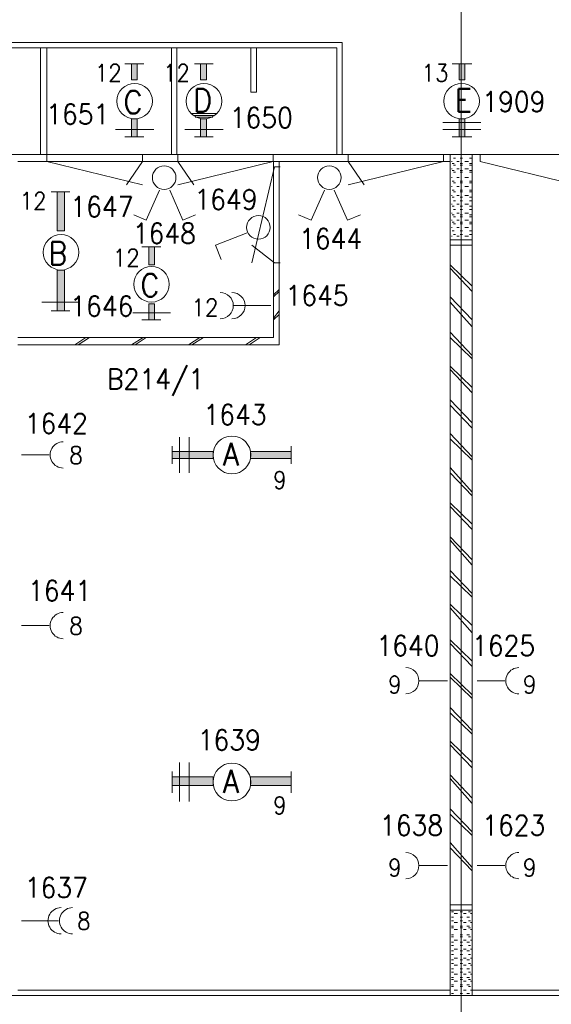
# Model space of a CAD drawing. Header units: metres. Extents: x -167 to -48, y -1901 to -1817.
# Tile 41 of 55: x -83.41 to -78.74, y -1860.23 to -1851.57. Entities that reach past the tile are written whole.
import ezdxf
from ezdxf.enums import TextEntityAlignment as Align

# ---------------------------------------------------------------- set-up
doc = ezdxf.new("R2010")
doc.units = ezdxf.units.M
doc.header["$MEASUREMENT"] = 0
doc.layers.add('Level 1', color=1, linetype='Continuous', lineweight=0)
doc.styles.add('Style-STANDARD', font='STANDARD.shx')

# ---------------------------------------------------------------- blocks, each defined once
blk = doc.blocks.new('FCADE8')
at = {"layer": 'Level 1', "color": 1, "linetype": 'Continuous', "lineweight": 0}
blk.add_circle((0, 0), 1, dxfattribs=at)
blk = doc.blocks.new('FCAD10')
at = {"layer": 'Level 1', "color": 1, "linetype": 'Continuous', "lineweight": 0}
blk.add_circle((0, 0), 1, dxfattribs=at)

msp = doc.modelspace()

# ---------------------------------------------------------------- linework, layer by layer
at = {"layer": 'Level 1', "color": 11, "linetype": 'Continuous', "lineweight": 0}
for p, q in [((-79.5288, -1838.6015), (-79.5288, -1865.3516)), ((-153.3511, -1852.7578), (-53.8081, -1852.7578))]:
    msp.add_line(p, q, dxfattribs=at)
at = {"layer": 'Level 1', "color": 1, "linetype": 'Continuous', "lineweight": 0}
for p, q in [((-86.4721, -1851.7734), (-80.5737, -1851.7734)), ((-80.5737, -1852.7578), (-80.5737, -1851.7734)), ((-86.4175, -1851.8203), (-80.6225, -1851.8203)), ((-83.2241, -1852.7578), (-83.2241, -1851.8203)), ((-83.1694, -1852.7578), (-83.1694, -1851.8203)), ((-82.0737, -1852.7578), (-82.0737, -1851.8203)), ((-82.0268, -1852.7578), (-82.0268, -1851.8203)), ((-81.3764, -1852.211), (-81.3764, -1851.8203)), ((-81.3257, -1851.8203), (-81.3257, -1852.211)), ((-80.6225, -1852.7578), (-80.6225, -1851.8203)), ((-82.3159, -1851.961), (-82.4839, -1851.961)), ((-81.7065, -1851.961), (-81.8706, -1851.961)), ((-79.6069, -1851.961), (-79.435, -1851.961)), ((-81.3257, -1852.211), (-81.3764, -1852.211)), ((-81.6772, -1852.3985), (-81.9038, -1852.3985)), ((-81.687, -1852.3985), (-81.8823, -1852.3985)), ((-81.6948, -1852.4141), (-81.8706, -1852.4141)), ((-81.7104, -1852.4297), (-81.8667, -1852.4297)), ((-81.7241, -1852.4297), (-81.8374, -1852.4297)), ((-79.6889, -1852.4766), (-79.3569, -1852.4766)), ((-82.23, -1852.539), (-82.5659, -1852.539)), ((-81.6206, -1852.539), (-81.9565, -1852.539)), ((-79.6889, -1852.539), (-79.3569, -1852.539)), ((-82.3159, -1852.6015), (-82.4839, -1852.6015)), ((-81.7065, -1852.6015), (-81.8706, -1852.6015)), ((-79.6069, -1852.6015), (-79.435, -1852.6015)), ((-151.5542, -1852.7578), (-63.644, -1852.7578)), ((-83.1694, -1852.7578), (-83.1694, -1852.8202)), ((-82.3296, -1852.7578), (-82.3296, -1852.8202)), ((-82.019, -1852.7578), (-82.019, -1852.8202)), ((-81.1792, -1852.7578), (-81.1792, -1852.8202)), ((-80.5229, -1852.7578), (-80.5229, -1852.8202)), ((-79.6831, -1852.7578), (-79.6831, -1852.8202)), ((-79.6245, -1860.1484), (-79.6245, -1852.7578)), ((-79.4311, -1860.1484), (-79.4311, -1852.7578)), ((-79.3628, -1852.7578), (-79.3628, -1852.8202)), ((-83.4233, -1852.8202), (-79.6245, -1852.8202)), ((-83.1694, -1852.8202), (-82.3296, -1853.0234)), ((-82.3296, -1852.8202), (-82.4682, -1853.0234)), ((-81.1792, -1852.8202), (-82.019, -1853.0234)), ((-82.019, -1852.8202), (-81.8784, -1853.0234)), ((-81.1772, -1854.3671), (-81.1772, -1852.8202)), ((-81.1264, -1854.4297), (-81.1264, -1852.8202)), ((-79.6831, -1852.8202), (-80.5229, -1853.0234)), ((-80.5229, -1852.8202), (-80.3823, -1853.0234)), ((-79.6069, -1852.8202), (-79.6128, -1852.8202)), ((-79.5913, -1852.836), (-79.6069, -1852.836)), ((-79.5796, -1852.789), (-79.5952, -1852.789)), ((-79.5796, -1852.8516), (-79.5952, -1852.8516)), ((-79.5464, -1852.8202), (-79.5678, -1852.8202)), ((-79.5171, -1852.789), (-79.5366, -1852.789)), ((-79.5171, -1852.836), (-79.5366, -1852.836)), ((-79.5171, -1852.8516), (-79.5366, -1852.8516)), ((-79.4643, -1852.8202), (-79.4975, -1852.8202)), ((-79.435, -1852.789), (-79.4546, -1852.789)), ((-79.435, -1852.836), (-79.4546, -1852.836)), ((-79.435, -1852.8516), (-79.4546, -1852.8516)), ((-79.3628, -1852.8202), (-78.5229, -1853.0234)), ((-81.1694, -1852.8672), (-81.3686, -1853.7109)), ((-81.1186, -1852.8672), (-81.1694, -1852.8672)), ((-79.6069, -1852.8828), (-79.6128, -1852.8828)), ((-79.5913, -1852.8984), (-79.6069, -1852.8984)), ((-79.5796, -1852.9141), (-79.5952, -1852.9141)), ((-79.5464, -1852.8828), (-79.5678, -1852.8828)), ((-79.5171, -1852.8984), (-79.5366, -1852.8984)), ((-79.5171, -1852.9141), (-79.5366, -1852.9141)), ((-79.4643, -1852.8828), (-79.4975, -1852.8828)), ((-79.435, -1852.8984), (-79.4546, -1852.8984)), ((-79.435, -1852.9141), (-79.4546, -1852.9141)), ((-79.6069, -1852.9609), (-79.6128, -1852.9609)), ((-79.5913, -1852.9921), (-79.6069, -1852.9921)), ((-79.5796, -1853.0078), (-79.5952, -1853.0078)), ((-79.5464, -1852.9609), (-79.5678, -1852.9609)), ((-79.5171, -1852.9921), (-79.5366, -1852.9921)), ((-79.5171, -1853.0078), (-79.5366, -1853.0078)), ((-79.4643, -1852.9609), (-79.4975, -1852.9609)), ((-79.435, -1852.9921), (-79.4546, -1852.9921)), ((-79.435, -1853.0078), (-79.4546, -1853.0078)), ((-83.1303, -1853.086), (-82.9663, -1853.086)), ((-82.1792, -1853.0703), (-82.2964, -1853.3359)), ((-82.0893, -1853.0703), (-81.9741, -1853.3359)), ((-80.73, -1853.0703), (-80.8452, -1853.3359)), ((-80.644, -1853.0703), (-80.5268, -1853.3359)), ((-79.6069, -1853.039), (-79.6128, -1853.039)), ((-79.5913, -1853.0703), (-79.6069, -1853.0703)), ((-79.5796, -1853.086), (-79.5952, -1853.086)), ((-79.5464, -1853.039), (-79.5678, -1853.039)), ((-79.5171, -1853.0703), (-79.5366, -1853.0703)), ((-79.5171, -1853.086), (-79.5366, -1853.086)), ((-79.4643, -1853.039), (-79.4975, -1853.039)), ((-79.435, -1853.0703), (-79.4546, -1853.0703)), ((-79.435, -1853.086), (-79.4546, -1853.086)), ((-79.6069, -1853.1172), (-79.6128, -1853.1172)), ((-79.6069, -1853.1953), (-79.6128, -1853.1953)), ((-79.5913, -1853.1328), (-79.6069, -1853.1328)), ((-79.5796, -1853.164), (-79.5952, -1853.164)), ((-79.5464, -1853.1172), (-79.5678, -1853.1172)), ((-79.5464, -1853.1953), (-79.5678, -1853.1953)), ((-79.5171, -1853.1328), (-79.5366, -1853.1328)), ((-79.5171, -1853.164), (-79.5366, -1853.164)), ((-79.4643, -1853.1172), (-79.4975, -1853.1172)), ((-79.4643, -1853.1953), (-79.4975, -1853.1953)), ((-79.435, -1853.1328), (-79.4546, -1853.1328)), ((-79.435, -1853.164), (-79.4546, -1853.164)), ((-79.6069, -1853.2734), (-79.6128, -1853.2734)), ((-79.5913, -1853.2109), (-79.6069, -1853.2109)), ((-79.5796, -1853.2421), (-79.5952, -1853.2421)), ((-79.5464, -1853.2734), (-79.5678, -1853.2734)), ((-79.5171, -1853.2109), (-79.5366, -1853.2109)), ((-79.5171, -1853.2421), (-79.5366, -1853.2421)), ((-79.4643, -1853.2734), (-79.4975, -1853.2734)), ((-79.435, -1853.2109), (-79.4546, -1853.2109)), ((-79.435, -1853.2421), (-79.4546, -1853.2421)), ((-82.2964, -1853.3359), (-82.4057, -1853.2891)), ((-81.9741, -1853.3359), (-81.8628, -1853.2891)), ((-80.8452, -1853.3359), (-80.9585, -1853.2891)), ((-80.5268, -1853.3359), (-80.4135, -1853.2891)), ((-79.6069, -1853.3359), (-79.6128, -1853.3359)), ((-79.5913, -1853.2891), (-79.6069, -1853.2891)), ((-79.5913, -1853.3516), (-79.6069, -1853.3516)), ((-79.5796, -1853.3047), (-79.5952, -1853.3047)), ((-79.5796, -1853.3672), (-79.5952, -1853.3672)), ((-79.5464, -1853.3359), (-79.5678, -1853.3359)), ((-79.5171, -1853.2891), (-79.5366, -1853.2891)), ((-79.5171, -1853.3047), (-79.5366, -1853.3047)), ((-79.5171, -1853.3516), (-79.5366, -1853.3516)), ((-79.5171, -1853.3672), (-79.5366, -1853.3672)), ((-79.4643, -1853.3359), (-79.4975, -1853.3359)), ((-79.435, -1853.2891), (-79.4546, -1853.2891)), ((-79.435, -1853.3047), (-79.4546, -1853.3047)), ((-79.435, -1853.3516), (-79.4546, -1853.3516)), ((-79.435, -1853.3672), (-79.4546, -1853.3672)), ((-81.4077, -1853.4453), (-81.687, -1853.5547)), ((-79.6069, -1853.3984), (-79.6128, -1853.3984)), ((-79.5913, -1853.4296), (-79.6069, -1853.4296)), ((-79.5464, -1853.3984), (-79.5678, -1853.3984)), ((-79.5171, -1853.4296), (-79.5366, -1853.4296)), ((-79.4643, -1853.3984), (-79.4975, -1853.3984)), ((-79.435, -1853.4296), (-79.4546, -1853.4296)), ((-79.4311, -1853.5078), (-79.6245, -1853.5078)), ((-79.6069, -1853.4765), (-79.6128, -1853.4765)), ((-79.5913, -1853.5078), (-79.6069, -1853.5078)), ((-79.5796, -1853.4609), (-79.5952, -1853.4609)), ((-79.5464, -1853.4765), (-79.5678, -1853.4765)), ((-79.5171, -1853.4609), (-79.5366, -1853.4609)), ((-79.5171, -1853.5078), (-79.5366, -1853.5078)), ((-79.4643, -1853.4765), (-79.4975, -1853.4765)), ((-79.435, -1853.4609), (-79.4546, -1853.4609)), ((-79.435, -1853.5078), (-79.4546, -1853.5078)), ((-82.1675, -1853.5703), (-82.3354, -1853.5703)), ((-81.687, -1853.5547), (-81.6382, -1853.6796)), ((-81.1694, -1853.7109), (-81.3686, -1853.5547)), ((-79.4311, -1853.5547), (-79.6245, -1853.5547)), ((-81.1186, -1853.7109), (-81.1694, -1853.7109)), ((-79.4311, -1853.914), (-79.6245, -1853.7266)), ((-79.4311, -1853.961), (-79.6245, -1853.7578)), ((-81.1772, -1853.9922), (-81.1264, -1853.9454)), ((-81.1772, -1854.0078), (-81.1264, -1853.961)), ((-82.8803, -1854.0547), (-83.2124, -1854.0547)), ((-79.4311, -1854.211), (-79.6245, -1854.0078)), ((-79.4311, -1854.2734), (-79.6245, -1854.0547)), ((-83.1303, -1854.1327), (-82.9663, -1854.1327)), ((-82.0815, -1854.1484), (-82.4135, -1854.1484)), ((-81.5249, -1854.0859), (-81.2007, -1854.0859)), ((-81.1772, -1854.1953), (-81.1264, -1854.1327)), ((-82.1675, -1854.211), (-82.3354, -1854.211)), ((-81.1772, -1854.211), (-81.1264, -1854.164)), ((-79.4311, -1854.5234), (-79.6245, -1854.3203)), ((-83.4233, -1854.3671), (-81.1772, -1854.3671)), ((-82.9233, -1854.4297), (-82.8276, -1854.3671)), ((-82.894, -1854.4297), (-82.7944, -1854.3671)), ((-82.4253, -1854.4297), (-82.3237, -1854.3671)), ((-82.394, -1854.4297), (-82.2964, -1854.3671)), ((-81.9253, -1854.4297), (-81.8257, -1854.3671)), ((-81.896, -1854.4297), (-81.7925, -1854.3671)), ((-81.4233, -1854.4297), (-81.3257, -1854.3671)), ((-81.3921, -1854.4297), (-81.2944, -1854.3671)), ((-79.4311, -1854.5546), (-79.6245, -1854.3671)), ((-83.4233, -1854.4297), (-81.1264, -1854.4297)), ((-79.4311, -1854.8046), (-79.6245, -1854.6172)), ((-79.4311, -1854.8516), (-79.6245, -1854.6485)), ((-79.4311, -1855.1172), (-79.6245, -1854.9141)), ((-79.4311, -1855.164), (-79.6245, -1854.9609)), ((-82.0034, -1855.5547), (-82.0034, -1855.2421)), ((-81.9175, -1855.5547), (-81.9175, -1855.2421)), ((-79.4311, -1855.414), (-79.6245, -1855.2109)), ((-79.4311, -1855.4453), (-79.6245, -1855.2577)), ((-82.0678, -1855.3203), (-82.0678, -1855.4765)), ((-81.021, -1855.3203), (-81.021, -1855.4765)), ((-83.3921, -1855.3984), (-83.1499, -1855.3984)), ((-79.4311, -1855.7266), (-79.6245, -1855.5078)), ((-79.4311, -1855.7578), (-79.6245, -1855.5547)), ((-79.4311, -1856.0078), (-79.6245, -1855.8203)), ((-79.4311, -1856.0547), (-79.6245, -1855.8515)), ((-79.4311, -1856.3203), (-79.6245, -1856.1171)), ((-79.4311, -1856.3671), (-79.6245, -1856.1484)), ((-79.4311, -1856.6172), (-79.6245, -1856.4141)), ((-79.4311, -1856.6485), (-79.6245, -1856.4609)), ((-79.4311, -1856.8984), (-79.6245, -1856.7109)), ((-79.4311, -1856.9609), (-79.6245, -1856.7422)), ((-83.3921, -1856.8984), (-83.1499, -1856.8984)), ((-79.4311, -1857.2109), (-79.6245, -1857.0234)), ((-79.4311, -1857.2577), (-79.6245, -1857.0546)), ((-79.4311, -1857.5078), (-79.6245, -1857.3203)), ((-79.4311, -1857.5391), (-79.6245, -1857.3516)), ((-79.6499, -1857.3828), (-79.896, -1857.3828)), ((-79.3882, -1857.3828), (-79.144, -1857.3828)), ((-79.4311, -1857.8203), (-79.6245, -1857.6172)), ((-79.4311, -1857.8515), (-79.6245, -1857.664)), ((-79.4311, -1858.1015), (-79.6245, -1857.914)), ((-79.4311, -1858.1484), (-79.6245, -1857.9454)), ((-82.0034, -1858.4453), (-82.0034, -1858.1015)), ((-81.9175, -1858.4453), (-81.9175, -1858.1015)), ((-82.0678, -1858.1797), (-82.0678, -1858.3671)), ((-81.021, -1858.1797), (-81.021, -1858.3671)), ((-79.4311, -1858.4141), (-79.6245, -1858.211)), ((-79.4311, -1858.4609), (-79.6245, -1858.2422)), ((-79.4311, -1858.7109), (-79.6245, -1858.5078)), ((-79.4311, -1858.7422), (-79.6245, -1858.5546)), ((-79.4311, -1859.0234), (-79.6245, -1858.8046)), ((-79.4311, -1859.0547), (-79.6245, -1858.8516)), ((-79.6499, -1859.0078), (-79.896, -1859.0078)), ((-79.3882, -1859.0078), (-79.144, -1859.0078)), ((-79.6245, -1859.3516), (-79.4311, -1859.3516)), ((-79.6245, -1859.3984), (-79.4311, -1859.3984)), ((-79.6128, -1859.414), (-79.5952, -1859.414)), ((-79.5366, -1859.414), (-79.5171, -1859.414)), ((-79.4643, -1859.414), (-79.4468, -1859.414)), ((-83.0659, -1859.4921), (-83.3921, -1859.4921)), ((-79.6128, -1859.4609), (-79.5952, -1859.4609)), ((-79.6128, -1859.4921), (-79.5952, -1859.4921)), ((-79.5913, -1859.4296), (-79.56, -1859.4296)), ((-79.5913, -1859.5078), (-79.56, -1859.5078)), ((-79.5366, -1859.4609), (-79.5171, -1859.4609)), ((-79.5366, -1859.4921), (-79.5171, -1859.4921)), ((-79.5092, -1859.4296), (-79.4858, -1859.4296)), ((-79.5092, -1859.5078), (-79.4858, -1859.5078)), ((-79.478, -1859.4609), (-79.4546, -1859.4609)), ((-79.4643, -1859.4921), (-79.4468, -1859.4921)), ((-79.4468, -1859.4296), (-79.435, -1859.4296)), ((-79.4468, -1859.5078), (-79.435, -1859.5078)), ((-79.6128, -1859.5391), (-79.5952, -1859.5391)), ((-79.6128, -1859.5547), (-79.5952, -1859.5547)), ((-79.5913, -1859.5703), (-79.56, -1859.5703)), ((-79.5366, -1859.5391), (-79.5171, -1859.5391)), ((-79.5366, -1859.5547), (-79.5171, -1859.5547)), ((-79.5092, -1859.5703), (-79.4858, -1859.5703)), ((-79.478, -1859.5391), (-79.4546, -1859.5391)), ((-79.4643, -1859.5547), (-79.4468, -1859.5547)), ((-79.4468, -1859.5703), (-79.435, -1859.5703)), ((-79.6128, -1859.6172), (-79.5952, -1859.6172)), ((-79.6128, -1859.6328), (-79.5952, -1859.6328)), ((-79.6128, -1859.6796), (-79.5952, -1859.6796)), ((-79.5913, -1859.664), (-79.56, -1859.664)), ((-79.5366, -1859.6172), (-79.5171, -1859.6172)), ((-79.5366, -1859.6328), (-79.5171, -1859.6328)), ((-79.5366, -1859.6796), (-79.5171, -1859.6796)), ((-79.5092, -1859.664), (-79.4858, -1859.664)), ((-79.478, -1859.6172), (-79.4546, -1859.6172)), ((-79.478, -1859.6796), (-79.4546, -1859.6796)), ((-79.4643, -1859.6328), (-79.4468, -1859.6328)), ((-79.4468, -1859.664), (-79.435, -1859.664)), ((-79.6128, -1859.7109), (-79.5952, -1859.7109)), ((-79.6128, -1859.7578), (-79.5952, -1859.7578)), ((-79.5913, -1859.7422), (-79.56, -1859.7422)), ((-79.5366, -1859.7109), (-79.5171, -1859.7109)), ((-79.5366, -1859.7578), (-79.5171, -1859.7578)), ((-79.5092, -1859.7422), (-79.4858, -1859.7422)), ((-79.478, -1859.7578), (-79.4546, -1859.7578)), ((-79.4643, -1859.7109), (-79.4468, -1859.7109)), ((-79.4468, -1859.7422), (-79.435, -1859.7422)), ((-79.6128, -1859.7891), (-79.5952, -1859.7891)), ((-79.6128, -1859.8359), (-79.5952, -1859.8359)), ((-79.5913, -1859.8203), (-79.56, -1859.8203)), ((-79.5366, -1859.7891), (-79.5171, -1859.7891)), ((-79.5366, -1859.8359), (-79.5171, -1859.8359)), ((-79.5092, -1859.8203), (-79.4858, -1859.8203)), ((-79.478, -1859.8359), (-79.4546, -1859.8359)), ((-79.4643, -1859.7891), (-79.4468, -1859.7891)), ((-79.4468, -1859.8203), (-79.435, -1859.8203)), ((-79.6128, -1859.8671), (-79.5952, -1859.8671)), ((-79.6128, -1859.914), (-79.5952, -1859.914)), ((-79.6128, -1859.9454), (-79.5952, -1859.9454)), ((-79.5913, -1859.8828), (-79.56, -1859.8828)), ((-79.5366, -1859.8671), (-79.5171, -1859.8671)), ((-79.5366, -1859.914), (-79.5171, -1859.914)), ((-79.5366, -1859.9454), (-79.5171, -1859.9454)), ((-79.5092, -1859.8828), (-79.4858, -1859.8828)), ((-79.478, -1859.914), (-79.4546, -1859.914)), ((-79.4643, -1859.8671), (-79.4468, -1859.8671)), ((-79.4643, -1859.9454), (-79.4468, -1859.9454)), ((-79.4468, -1859.8828), (-79.435, -1859.8828)), ((-79.6128, -1859.9922), (-79.5952, -1859.9922)), ((-79.6128, -1860.0078), (-79.5952, -1860.0078)), ((-79.5913, -1859.961), (-79.56, -1859.961)), ((-79.5913, -1860.0234), (-79.56, -1860.0234)), ((-79.5366, -1859.9922), (-79.5171, -1859.9922)), ((-79.5366, -1860.0078), (-79.5171, -1860.0078)), ((-79.5092, -1859.961), (-79.4858, -1859.961)), ((-79.5092, -1860.0234), (-79.4858, -1860.0234)), ((-79.478, -1859.9922), (-79.4546, -1859.9922)), ((-79.4643, -1860.0078), (-79.4468, -1860.0078)), ((-79.4468, -1859.961), (-79.435, -1859.961)), ((-79.4468, -1860.0234), (-79.435, -1860.0234)), ((-83.4233, -1860.1015), (-79.6245, -1860.1015)), ((-79.6128, -1860.0547), (-79.5952, -1860.0547)), ((-79.6128, -1860.0703), (-79.5952, -1860.0703)), ((-79.5913, -1860.1015), (-79.56, -1860.1015)), ((-79.5366, -1860.0547), (-79.5171, -1860.0547)), ((-79.5366, -1860.0703), (-79.5171, -1860.0703)), ((-79.5092, -1860.1015), (-79.4858, -1860.1015)), ((-79.478, -1860.0547), (-79.4546, -1860.0547)), ((-79.4643, -1860.0703), (-79.4468, -1860.0703)), ((-79.4468, -1860.1015), (-79.435, -1860.1015)), ((-79.4311, -1860.1015), (-75.6284, -1860.1015)), ((-87.5971, -1860.1484), (-63.4428, -1860.1484)), ((-79.6128, -1860.1327), (-79.5952, -1860.1327)), ((-79.5366, -1860.1327), (-79.5171, -1860.1327)), ((-79.478, -1860.1327), (-79.4546, -1860.1327))]:
    msp.add_line(p, q, dxfattribs=at)
for centre, radius in [((-82.3979, -1852.2891), 0.1562), ((-81.7885, -1852.2891), 0.1562), ((-79.5249, -1852.2891), 0.1562), ((-82.1382, -1852.9609), 0.1035), ((-80.687, -1852.9609), 0.1035), ((-81.31, -1853.3984), 0.1035), ((-83.0444, -1853.6172), 0.1562), ((-82.2495, -1853.8984), 0.1562)]:
    msp.add_circle(centre, radius, dxfattribs=at)
for centre, start, end in [((-81.646, -1854.0859), 270.00006, 90.00005), ((-81.5425, -1854.0859), 270.00006, 90.00005), ((-83.0249, -1855.3984), 90.00002, 270.00013), ((-83.0249, -1856.8985), 90.00002, 270.00013), ((-80.0151, -1857.3828), 270.00006, 89.99997), ((-79.021, -1857.3828), 90.00002, 270.00013), ((-80.0151, -1859.0078), 270.00006, 89.99997), ((-79.021, -1859.0078), 90.00002, 270.00013), ((-83.0444, -1859.4921), 90.00002, 270.00019), ((-82.9428, -1859.4921), 90.00002, 270.00019)]:
    msp.add_arc(centre, 0.1152, start, end, dxfattribs=at)
at = {"layer": 'Level 1', "color": 1, "linetype": 'Continuous', "lineweight": 0, "extrusion": (0, 0, -1)}
for points in [[(82.4253, -1852.1015), (82.3745, -1852.1015), (82.4253, -1851.961), (82.3745, -1851.961)], [(81.8178, -1852.1015), (81.7651, -1852.1015), (81.8178, -1851.961), (81.7651, -1851.961)], [(82.4253, -1852.6015), (82.3745, -1852.6015), (82.4253, -1852.4453), (82.3745, -1852.4453)], [(81.8178, -1852.6015), (81.7651, -1852.6015), (81.8178, -1852.4453), (81.7651, -1852.4453)], [(83.0796, -1853.4296), (83.0796, -1853.086), (83.0132, -1853.4296), (83.0132, -1853.086)], [(82.2729, -1853.7266), (82.2241, -1853.7266), (82.2729, -1853.5703), (82.2241, -1853.5703)], [(82.2729, -1854.211), (82.2241, -1854.211), (82.2729, -1854.0703), (82.2241, -1854.0703)], [(81.3784, -1855.3672), (81.021, -1855.3672), (81.3784, -1855.4296), (81.021, -1855.4296)], [(81.3784, -1858.2266), (81.021, -1858.2266), (81.3784, -1858.3046), (81.021, -1858.3046)]]:
    msp.add_solid(points, dxfattribs=at)
at = {"layer": 'Level 1', "color": 1, "linetype": 'Continuous', "lineweight": 0}
for points in [[(-79.4975, -1852.1015), (-79.5464, -1852.1015), (-79.4975, -1851.961), (-79.5464, -1851.961)], [(-79.4975, -1852.6015), (-79.5464, -1852.6015), (-79.4975, -1852.4453), (-79.5464, -1852.4453)], [(-83.0132, -1853.7734), (-83.0132, -1854.1327), (-83.0796, -1853.7734), (-83.0796, -1854.1327)], [(-81.7065, -1855.4296), (-82.0678, -1855.4296), (-81.7065, -1855.3672), (-82.0678, -1855.3672)], [(-81.7065, -1858.3046), (-82.0678, -1858.3046), (-81.7065, -1858.2266), (-82.0678, -1858.2266)]]:
    msp.add_solid(points, dxfattribs=at)
for points in [[(-82.4253, -1852.1015), (-82.3745, -1852.1015), (-82.3745, -1851.961), (-82.4253, -1851.961)], [(-81.8178, -1852.1015), (-81.7651, -1852.1015), (-81.7651, -1851.961), (-81.8178, -1851.961)], [(-79.4975, -1852.1015), (-79.5464, -1852.1015), (-79.5464, -1851.961), (-79.4975, -1851.961)], [(-82.4253, -1852.6015), (-82.3745, -1852.6015), (-82.3745, -1852.4453), (-82.4253, -1852.4453)], [(-81.8178, -1852.6015), (-81.7651, -1852.6015), (-81.7651, -1852.4453), (-81.8178, -1852.4453)], [(-79.4975, -1852.6015), (-79.5464, -1852.6015), (-79.5464, -1852.4453), (-79.4975, -1852.4453)], [(-83.0796, -1853.4296), (-83.0796, -1853.086), (-83.0132, -1853.086), (-83.0132, -1853.4296)], [(-82.2729, -1853.7266), (-82.2241, -1853.7266), (-82.2241, -1853.5703), (-82.2729, -1853.5703)], [(-83.0132, -1853.7734), (-83.0132, -1854.1327), (-83.0796, -1854.1327), (-83.0796, -1853.7734)], [(-82.2729, -1854.211), (-82.2241, -1854.211), (-82.2241, -1854.0703), (-82.2729, -1854.0703)], [(-81.7065, -1855.4296), (-82.0678, -1855.4296), (-82.0678, -1855.3672), (-81.7065, -1855.3672)], [(-81.3784, -1855.3672), (-81.021, -1855.3672), (-81.021, -1855.4296), (-81.3784, -1855.4296)], [(-81.7065, -1858.3046), (-82.0678, -1858.3046), (-82.0678, -1858.2266), (-81.7065, -1858.2266)], [(-81.3784, -1858.2266), (-81.021, -1858.2266), (-81.021, -1858.3046), (-81.3784, -1858.3046)]]:
    msp.add_3dface(points, dxfattribs=at)

# ---------------------------------------------------------------- block references
at = {"layer": 'Level 1', "color": 1, "linetype": 'Continuous', "lineweight": 0, "xscale": 0.1663, "yscale": 0.1663}
for name, p in [('FCADE8', (-81.5425, -1855.3984)), ('FCAD10', (-81.5425, -1858.2734))]:
    msp.add_blockref(name, p, dxfattribs=at)

# ---------------------------------------------------------------- texts
at = {"layer": 'Level 1', "color": 1, "linetype": 'Continuous', "lineweight": 0, "style": 'Style-STANDARD'}
for s, height, p in [('12', 0.1523, (-82.6297, -1852.1171)), ('12', 0.1523, (-82.0301, -1852.1171)), ('13', 0.1523, (-79.7586, -1852.1171)), ('1909', 0.1777, (-79.0657, -1852.3827)), ('1651', 0.1777, (-82.8972, -1852.4922)), ('1650', 0.1777, (-81.2852, -1852.5234)), ('12', 0.1523, (-83.2899, -1853.2421)), ('1649', 0.1777, (-81.5957, -1853.2421)), ('1647', 0.1777, (-82.6856, -1853.3047)), ('1648', 0.1777, (-82.1368, -1853.5391)), ('1644', 0.1777, (-80.6758, -1853.5859)), ('12', 0.1523, (-82.4715, -1853.7422)), ('1645', 0.1777, (-80.795, -1854.0859)), ('1646', 0.1777, (-82.6863, -1854.1797)), ('12', 0.1523, (-81.7801, -1854.1797)), ('B214/1', 0.1777, (-82.2136, -1854.8202)), ('1643', 0.1777, (-81.5157, -1855.1328)), ('1642', 0.1777, (-83.086, -1855.2109)), ('8', 0.1523, (-82.9129, -1855.4765)), ('9', 0.1523, (-81.1219, -1855.6952)), ('1641', 0.1777, (-83.0574, -1856.6797)), ('8', 0.1523, (-82.9129, -1856.9765)), ('1640', 0.1777, (-79.9961, -1857.164)), ('1625', 0.1777, (-79.1563, -1857.164)), ('9', 0.1523, (-80.1122, -1857.4921)), ('9', 0.1523, (-78.9266, -1857.4921)), ('1639', 0.1777, (-81.5664, -1857.9922)), ('9', 0.1523, (-81.1219, -1858.5546)), ('1638', 0.1777, (-79.9649, -1858.7422)), ('1623', 0.1777, (-79.0664, -1858.7422)), ('9', 0.1523, (-80.1122, -1859.1016)), ('9', 0.1523, (-78.9266, -1859.1016)), ('1637', 0.1777, (-83.086, -1859.2891)), ('8', 0.1523, (-82.8446, -1859.5703))]:
    msp.add_text(s, height=height, dxfattribs=at).set_placement(p, align=Align.CENTER)
for s, p in [('C', (-82.3298, -1852.3985)), ('D', (-81.7165, -1852.3827)), ('B', (-82.99, -1853.7266)), ('C', (-82.1814, -1854.0078)), ('A', (-81.4802, -1855.4921)), ('A', (-81.4802, -1858.3671))]:
    msp.add_text(s, height=0.2011, dxfattribs=at).set_placement(p, align=Align.RIGHT)
msp.add_text('E', height=0.2011, dxfattribs=at).set_placement((-79.5835, -1852.3827))

doc.saveas('drawing.dxf')
